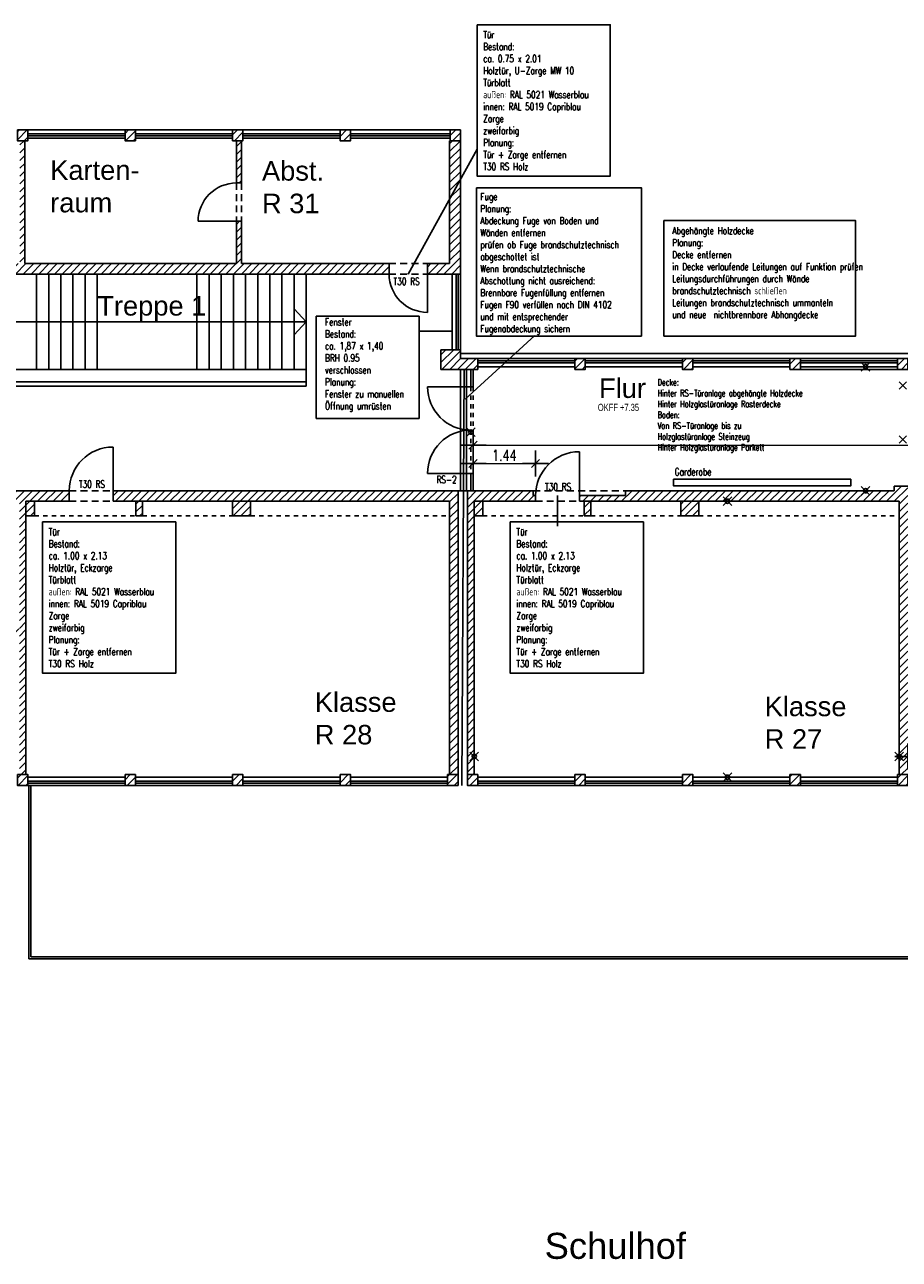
# Model space of a CAD drawing. Extents: x 30 to 188, y -145 to 605.
# Tile 16 of 23: x 142 to 162, y -15 to 14. Entities that reach past the tile are written whole.
import ezdxf

# ---------------------------------------------------------------- set-up
doc = ezdxf.new("R2010")
doc.units = 0
doc.header["$LTSCALE"] = 0.0125
doc.header["$PDMODE"] = 35
doc.header["$PDSIZE"] = 0.1
doc.linetypes.add('VERDECKT', pattern=[9.525, 6.35, -3.175])
doc.layers.add('A_Bemassungspunkte', color=1, linetype='Continuous', plot=False)
for name, color, linetype in [('Abbruch', 50, 'Continuous'), ('Ansicht', 1, 'Continuous'), ('Bemaszung', 7, 'Continuous'), ('Dehnungsfuge', 7, 'Continuous'), ('Fenster', 7, 'Continuous'), ('Fuge', 10, 'ZICKZACK'), ('Garderobe', 1, 'Continuous'), ('Grundriß', 2, 'Continuous'), ('Masznahmen', 7, 'Continuous'), ('Neubau', 10, 'Continuous'), ('Raumbezeichnung', 2, 'Continuous'), ('Schraffur', 8, 'Continuous'), ('Text', 7, 'Continuous'), ('Treppe', 6, 'Continuous'), ('Türen', 1, 'Continuous'), ('Unterzüge', 9, 'VERDECKT')]:
    doc.layers.add(name, color=color, linetype=linetype)
doc.styles.add('ROMAN', font='ARIAL.TTF')
doc.styles.add('romans-07', font='Romans.shx', dxfattribs={"width": 0.75})
doc.linetypes.add('ZICKZACK', pattern='A,0.00254,-5.08,[131,ltypeshp.shx,S=5.08,R=0,X=-5.08,Y=0],-10.16,[131,ltypeshp.shx,S=5.08,R=180,X=5.08,Y=0],-5.08', length=20.32254)
doc.dimstyles.new('AEC Bemassung 1-100', dxfattribs={"dimtxt": 0.25, "dimasz": 0.3, "dimexe": 0.125, "dimexo": 0, "dimgap": 0.06, "dimtad": 1, "dimdec": 3, "dimrnd": 0.005, "dimzin": 12, "dimdsep": 46, "dimtxsty": 'romans-07', "dimblk": 'BPTICK', "dimcen": 0.125, "dimdle": 0.0625, "dimse1": 1, "dimse2": 1, "dimclrd": 1, "dimclre": 6, "dimclrt": 7, "dimazin": 0, "dimtfac": 1, "dimtdec": 3, "dimtix": 1, "dimtmove": 2, "dimatfit": 2, "dimldrblk": 'BPTICK', "dimfxl": 0, "dimtolj": 1, "dimtzin": 0, "dimlwd": 18, "dimlwe": 18, "dimarcsym": 0})

# ---------------------------------------------------------------- blocks, each defined once
blk = doc.blocks.new('Akreuz')
at = {"layer": 'Abbruch', "color": 7}
for p, q in [((-0.12, 0), (0.12, 0)), ((0, 0.12), (0, -0.12))]:
    blk.add_line(p, q, dxfattribs=at)
blk = doc.blocks.new('garderobe')
at = {"layer": 'Garderobe'}
blk.add_lwpolyline([(0, 0.154), (4.087, 0.154), (4.087, 0), (0, 0)], close=True, dxfattribs=at)
at = {"layer": 'Garderobe', "style": 'romans-07', "width": 0.75}
blk.add_text('Garderobe', height=0.166, dxfattribs=at).set_placement((0.026, 0.241))
blk = doc.blocks.new('BPTICK')
at = {"color": 0, "linetype": 'ByBlock'}
for p, q in [((0, -1), (0, 1)), ((-1, 0), (1, 0))]:
    blk.add_line(p, q, dxfattribs=at)
at = {"color": 2, "linetype": 'ByBlock'}
blk.add_line((-0.312, -0.312), (0.312, 0.312), dxfattribs=at)
blk = doc.blocks.new('*D84')
at = {"layer": 'Bemaszung', "color": 1, "lineweight": 18}
blk.add_line((162.354, -3.273), (168.984, -3.273), dxfattribs=at)
at = {"layer": 'Defpoints', "color": 0}
for p in [(162.054, -1.945), (169.284, -1.945), (169.284, -3.273)]:
    blk.add_point(p, dxfattribs=at)
at = {"layer": 'Bemaszung', "color": 1, "lineweight": 18, "xscale": 0.3, "yscale": 0.3, "zscale": 0.3, "rotation": 180}
blk.add_blockref('BPTICK', (162.054, -3.273), dxfattribs=at)
at = {"layer": 'Bemaszung', "color": 1, "lineweight": 18, "xscale": 0.3, "yscale": 0.3, "zscale": 0.3}
blk.add_blockref('BPTICK', (169.284, -3.273), dxfattribs=at)
at = {"layer": 'Bemaszung', "color": 7, "insert": (165.669, -3.088), "char_height": 0.25, "attachment_point": 5, "style": 'romans-07'}
blk.add_mtext('\\A1;7.23', dxfattribs=at)
blk = doc.blocks.new('*D87')
at = {"layer": 'Bemaszung', "color": 1, "lineweight": 18}
blk.add_line((152.329, 3.907), (181.379, 3.907), dxfattribs=at)
at = {"layer": 'Defpoints', "color": 0}
for p in [(181.679, 3.907), (152.029, -0.477), (181.679, -0.477)]:
    blk.add_point(p, dxfattribs=at)
at = {"layer": 'Bemaszung', "color": 1, "lineweight": 18, "xscale": 0.3, "yscale": 0.3, "zscale": 0.3, "rotation": 180}
blk.add_blockref('BPTICK', (152.029, 3.907), dxfattribs=at)
at = {"layer": 'Bemaszung', "color": 1, "lineweight": 18, "xscale": 0.3, "yscale": 0.3, "zscale": 0.3}
blk.add_blockref('BPTICK', (181.679, 3.907), dxfattribs=at)
at = {"layer": 'Bemaszung', "color": 7, "insert": (166.854, 4.092), "char_height": 0.25, "attachment_point": 5, "style": 'romans-07'}
blk.add_mtext('\\A1;29.65', dxfattribs=at)
blk = doc.blocks.new('*D95')
at = {"layer": 'Bemaszung', "color": 1, "lineweight": 18}
blk.add_line((152.329, 3.484), (153.171, 3.484), dxfattribs=at)
at = {"layer": 'Defpoints', "color": 0}
for p in [(152.029, 3.607), (153.471, 3.484), (153.471, 2.743)]:
    blk.add_point(p, dxfattribs=at)
at = {"layer": 'Bemaszung', "color": 1, "lineweight": 18, "xscale": 0.3, "yscale": 0.3, "zscale": 0.3, "rotation": 180}
blk.add_blockref('BPTICK', (152.029, 3.484), dxfattribs=at)
at = {"layer": 'Bemaszung', "color": 1, "lineweight": 18, "xscale": 0.3, "yscale": 0.3, "zscale": 0.3}
blk.add_blockref('BPTICK', (153.471, 3.484), dxfattribs=at)
at = {"layer": 'Bemaszung', "color": 7, "insert": (152.75, 3.669), "char_height": 0.25, "attachment_point": 5, "style": 'romans-07'}
blk.add_mtext('\\A1;1.44', dxfattribs=at)

msp = doc.modelspace()

# ---------------------------------------------------------------- hatches: boundary and pattern name
at = {"layer": 'Schraffur'}
h = msp.add_hatch(dxfattribs=at)
h.set_pattern_fill('ANSI31', color=256, scale=0.04, angle=180, style=0)
h.paths.add_polyline_path([(136.8039, 11.1781), (136.5639, 11.1781), (136.5639, 10.9281), (136.8039, 10.9281)])
h.paths.add_polyline_path([(139.2839, 11.1781), (139.0439, 11.1781), (139.0439, 10.9281), (139.2839, 10.9281)])
h.paths.add_polyline_path([(141.7639, 11.1781), (141.5239, 11.1781), (141.5239, 10.9281), (141.7639, 10.9281)])
h.paths.add_polyline_path([(144.2439, 11.1781), (144.0039, 11.1781), (144.0039, 10.9281), (144.2439, 10.9281)])
h.paths.add_polyline_path([(146.7239, 11.1781), (146.4839, 11.1781), (146.4839, 10.9281), (146.7239, 10.9281)])
h.paths.add_polyline_path([(149.2039, 11.1781), (148.9639, 11.1781), (148.9639, 10.9281), (149.2039, 10.9281)])
h.paths.add_polyline_path([(151.7389, 11.1781), (151.4989, 11.1781), (151.4989, 10.9281), (151.7389, 10.9281)])
h = msp.add_hatch(dxfattribs=at)
h.set_pattern_fill('ANSI31', color=256, scale=0.04, angle=180, style=0)
h.paths.add_polyline_path([(150.0935, 8.0931), (146.6889, 8.0931), (146.6889, 9.0681), (146.5739, 9.0681), (146.5739, 8.0931), (141.6969, 8.0931), (141.6969, 10.9281), (141.5819, 10.9281), (141.5819, 8.0931), (138.6889, 8.0931), (138.6889, 7.8531), (150.0935, 7.8531)])
h = msp.add_hatch(dxfattribs=at)
h.set_pattern_fill('ANSI31', color=256, scale=0.04, angle=180, style=0)
h.paths.add_polyline_path([(146.6889, 10.9281), (146.5739, 10.9281), (146.5739, 9.9531), (146.6889, 9.9531)])
h = msp.add_hatch(dxfattribs=at)
h.set_pattern_fill('ANSI31', color=256, scale=0.04, angle=180, style=0)
h.paths.add_polyline_path([(151.7389, 10.9281), (151.4889, 10.9281), (151.4889, 8.0931), (150.9785, 8.0931), (150.9785, 7.8531), (151.7389, 7.8531)])
h = msp.add_hatch(dxfattribs=at)
h.set_pattern_fill('ANSI31', color=256, scale=0.04, angle=180, style=0)
h.paths.add_polyline_path([(152.1389, 5.9031), (151.7389, 5.9031), (151.7389, 6.1031), (151.2889, 6.1031), (151.2889, 5.6531), (152.1389, 5.6531)])
h.paths.add_polyline_path([(154.6189, 5.9031), (154.3789, 5.9031), (154.3789, 5.6531), (154.6189, 5.6531)])
h.paths.add_polyline_path([(157.0989, 5.9031), (156.8589, 5.9031), (156.8589, 5.6531), (157.0989, 5.6531)])
h.paths.add_polyline_path([(159.5789, 5.9031), (159.3389, 5.9031), (159.3389, 5.6531), (159.5789, 5.6531)])
h = msp.add_hatch(dxfattribs=at)
h.set_pattern_fill('ANSI31', color=256, scale=0.04, angle=180, style=0)
h.paths.add_polyline_path([(162.0589, 5.9031), (161.8189, 5.9031), (161.8189, 5.6531), (162.0589, 5.6531)])
h = msp.add_hatch(dxfattribs=at)
h.set_pattern_fill('ANSI31', color=256, scale=0.04, angle=180, style=0)
h.paths.add_polyline_path([(140.4339, -0.3344), (137.8939, -0.3344), (137.8939, -0.4844), (139.0889, -0.4844), (139.0889, -3.6919), (139.2389, -3.6919), (139.2389, -0.4844), (140.4339, -0.4844)])
h.paths.add_polyline_path([(141.7189, 2.6131), (142.7189, 2.6131), (142.7189, 2.8531), (140.5689, 2.8531), (140.5689, 2.6131), (141.5689, 2.6131), (141.5689, -0.3344), (141.3189, -0.3344), (141.3189, -0.4844), (141.5689, -0.4844), (141.5689, -3.6919), (141.7189, -3.6919)])
h.paths.add_polyline_path([(141.9189, 2.6131), (141.7189, 2.6131), (141.7189, 2.2731), (141.9189, 2.2731)], flags=16)
h.paths.add_polyline_path([(144.4039, 2.6131), (144.2539, 2.6131), (144.2539, 2.2731), (144.4039, 2.2731)])
h.paths.add_polyline_path([(146.8989, 2.6131), (146.4789, 2.6131), (146.4789, 2.2731), (146.8989, 2.2731)])
h = msp.add_hatch(dxfattribs=at)
h.set_pattern_fill('ANSI31', color=256, scale=0.04, angle=180, style=0)
h.paths.add_polyline_path([(151.6839, 2.8531), (143.7289, 2.8531), (143.7289, 2.6131), (151.4889, 2.6131), (151.4889, -3.6919), (151.6839, -3.6919)])
h = msp.add_hatch(dxfattribs=at)
h.set_pattern_fill('ANSI31', color=256, scale=0.04, angle=180, style=0)
h.paths.add_polyline_path([(153.4714, 2.7431), (153.4189, 2.7431), (153.4189, 2.8531), (151.8989, 2.8531), (151.8989, -3.6919), (152.0589, -3.6919), (152.0589, 2.6131), (153.4189, 2.6131), (153.4714, 2.6131)])
h = msp.add_hatch(dxfattribs=at)
h.set_pattern_fill('ANSI31', color=256, scale=0.04, angle=180, style=0)
h.paths.add_polyline_path([(162.0539, 2.9631), (161.7389, 2.9631), (161.7389, 2.8531), (155.5439, 2.8531), (155.5439, 2.7431), (154.4814, 2.7431), (154.4814, 2.6131), (161.8539, 2.6131), (161.8539, -3.6919), (162.0539, -3.6919)])
h = msp.add_hatch(dxfattribs=at)
h.set_pattern_fill('ANSI31', color=256, scale=0.04, angle=180, style=0)
h.paths.add_polyline_path([(154.7439, 2.6131), (154.5939, 2.6131), (154.5939, 2.2731), (154.7439, 2.2731)])
h.paths.add_polyline_path([(152.2589, 2.6131), (152.0589, 2.6131), (152.0589, 2.2731), (152.2589, 2.2731)])
h = msp.add_hatch(dxfattribs=at)
h.set_pattern_fill('ANSI31', color=256, scale=0.04, angle=180, style=0)
h.paths.add_polyline_path([(157.2389, 2.6131), (156.8189, 2.6131), (156.8189, 2.2731), (157.2389, 2.2731)])
h = msp.add_hatch(dxfattribs=at)
h.set_pattern_fill('ANSI31', color=256, scale=0.04, angle=180, style=0)
h.paths.add_polyline_path([(139.2839, -3.6919), (139.0439, -3.6919), (139.0439, -3.9419), (139.2839, -3.9419)])
h.paths.add_polyline_path([(141.7639, -3.6919), (141.5239, -3.6919), (141.5239, -3.9419), (141.7639, -3.9419)])
h = msp.add_hatch(dxfattribs=at)
h.set_pattern_fill('ANSI31', color=256, scale=0.04, angle=180, style=0)
h.paths.add_polyline_path([(144.2439, -3.6919), (144.0039, -3.6919), (144.0039, -3.9419), (144.2439, -3.9419)])
h.paths.add_polyline_path([(146.7239, -3.6919), (146.4839, -3.6919), (146.4839, -3.9419), (146.7239, -3.9419)])
h.paths.add_polyline_path([(149.2039, -3.6919), (148.9639, -3.6919), (148.9639, -3.9419), (149.2039, -3.9419)])
h = msp.add_hatch(dxfattribs=at)
h.set_pattern_fill('ANSI31', color=256, scale=0.04, angle=180, style=0)
h.paths.add_polyline_path([(151.6839, -3.6919), (151.4439, -3.6919), (151.4439, -3.9419), (151.6839, -3.9419)])
h.paths.add_polyline_path([(152.1389, -3.6919), (151.8989, -3.6919), (151.8989, -3.9419), (152.1389, -3.9419)])
h.paths.add_polyline_path([(154.6189, -3.6919), (154.3789, -3.6919), (154.3789, -3.9419), (154.6189, -3.9419)])
h.paths.add_polyline_path([(157.0989, -3.6919), (156.8589, -3.6919), (156.8589, -3.9419), (157.0989, -3.9419)])
h.paths.add_polyline_path([(159.5789, -3.6919), (159.3389, -3.6919), (159.3389, -3.9419), (159.5789, -3.9419)])
h = msp.add_hatch(dxfattribs=at)
h.set_pattern_fill('ANSI31', color=256, scale=0.04, angle=180, style=0)
h.paths.add_polyline_path([(162.0589, -3.6919), (161.8189, -3.6919), (161.8189, -3.9419), (162.0589, -3.9419)])
h.paths.add_polyline_path([(164.5389, -3.6919), (164.2989, -3.6919), (164.2989, -3.9419), (164.5389, -3.9419)])
h.paths.add_polyline_path([(167.0189, -3.6919), (166.7789, -3.6919), (166.7789, -3.9419), (167.0189, -3.9419)])
h.paths.add_polyline_path([(169.4989, -3.6919), (169.2589, -3.6919), (169.2589, -3.9419), (169.4989, -3.9419)])

# ---------------------------------------------------------------- linework, layer by layer
at = {"layer": 'A_Bemassungspunkte'}
for p in [(161.0819, 5.7131), (151.9789, 4.207), (161.0819, 2.8531), (157.8949, 2.6131), (152.0589, -3.2728), (161.8539, -3.2728), (157.8949, -3.7519)]:
    msp.add_point(p, dxfattribs=at)
at = {"layer": 'Ansicht'}
for p, q in [((141.7639, 11.1781), (144.0039, 11.1781)), ((144.2439, 11.1781), (146.4839, 11.1781)), ((146.7239, 11.1781), (148.9639, 11.1781)), ((149.2039, 11.1781), (151.4439, 11.1781)), ((149.666, 11.1781), (151.4989, 11.1781)), ((141.7639, 10.9881), (144.0039, 10.9881)), ((144.2439, 10.9881), (146.4839, 10.9881)), ((146.7239, 10.9881), (148.9639, 10.9881)), ((149.2039, 10.9881), (151.4989, 10.9881)), ((151.5489, 7.8531), (151.5489, 6.1031)), ((151.7389, 7.8531), (151.7389, 6.1031)), ((151.7389, 6.0231), (186.8689, 6.0231)), ((152.1389, 5.9031), (161.8189, 5.9031)), ((152.1389, 5.7131), (154.3789, 5.7131)), ((154.6189, 5.7131), (156.8589, 5.7131)), ((157.0989, 5.7131), (159.3389, 5.7131)), ((159.5789, 5.7131), (161.8189, 5.7131)), ((141.7639, -3.7519), (144.0039, -3.7519)), ((141.7639, -3.9419), (144.0039, -3.9419)), ((144.2439, -3.7519), (146.4839, -3.7519)), ((144.2439, -3.9419), (146.4839, -3.9419)), ((146.7239, -3.7519), (148.9639, -3.7519)), ((146.7239, -3.9419), (148.9639, -3.9419)), ((149.2039, -3.7519), (151.4439, -3.7519)), ((149.2039, -3.9419), (151.4439, -3.9419)), ((149.666, -3.7519), (151.4439, -3.7519)), ((152.1389, -3.7519), (154.3789, -3.7519)), ((152.1389, -3.9419), (154.3789, -3.9419)), ((154.6189, -3.7519), (156.8589, -3.7519)), ((154.6189, -3.9419), (156.8589, -3.9419)), ((157.0989, -3.7519), (159.3389, -3.7519)), ((157.0989, -3.9419), (159.3389, -3.9419)), ((159.5789, -3.7519), (161.8189, -3.7519)), ((159.5789, -3.9419), (161.8189, -3.9419))]:
    msp.add_line(p, q, dxfattribs=at)
at = {"layer": 'Dehnungsfuge', "color": 8}
for p, q in [((151.7389, 5.6531), (151.7389, 2.8531)), ((151.8789, 5.6531), (151.8789, 2.8531))]:
    msp.add_line(p, q, dxfattribs=at)
at = {"layer": 'Fenster'}
for p, q in [((144.0039, 11.0881), (141.7639, 11.0881)), ((141.7639, 11.0381), (144.0039, 11.0381)), ((146.4839, 11.0881), (144.2439, 11.0881)), ((144.2439, 11.0381), (146.4839, 11.0381)), ((148.9639, 11.0881), (146.7239, 11.0881)), ((146.7239, 11.0381), (148.9639, 11.0381)), ((151.4989, 11.0881), (149.2039, 11.0881)), ((149.2039, 11.0381), (151.4989, 11.0381)), ((151.6389, 6.1031), (151.6389, 7.8531)), ((151.6889, 7.8531), (151.6889, 6.1031)), ((152.1389, 5.8531), (154.3789, 5.8531)), ((154.3789, 5.8031), (152.1389, 5.8031)), ((154.6189, 5.8531), (156.8589, 5.8531)), ((156.8589, 5.8031), (154.6189, 5.8031)), ((157.0989, 5.8531), (159.3389, 5.8531)), ((159.3389, 5.8031), (157.0989, 5.8031)), ((159.5789, 5.8531), (161.8189, 5.8531)), ((161.8189, 5.8031), (159.5789, 5.8031)), ((161.8189, 5.6531), (159.5706, 5.6531)), ((144.0039, -3.8419), (141.7639, -3.8419)), ((141.7639, -3.8919), (144.0039, -3.8919)), ((146.4839, -3.8419), (144.2439, -3.8419)), ((144.2439, -3.8919), (146.4839, -3.8919)), ((148.9639, -3.8419), (146.7239, -3.8419)), ((146.7239, -3.8919), (148.9639, -3.8919)), ((151.4439, -3.8419), (149.2039, -3.8419)), ((149.2039, -3.8919), (151.4439, -3.8919)), ((154.3789, -3.8419), (152.1389, -3.8419)), ((152.1389, -3.8919), (154.3789, -3.8919)), ((156.8589, -3.8419), (154.6189, -3.8419)), ((154.6189, -3.8919), (156.8589, -3.8919)), ((159.3389, -3.8419), (157.0989, -3.8419)), ((157.0989, -3.8919), (159.3389, -3.8919)), ((161.8189, -3.8419), (159.5789, -3.8419)), ((159.5789, -3.8919), (161.8189, -3.8919))]:
    msp.add_line(p, q, dxfattribs=at)
at = {"layer": 'Fuge'}
msp.add_line((151.8243, 5.6531), (151.7693, -3.9419), dxfattribs=at)
at = {"layer": 'Grundriß'}
for p, q in [((151.7389, 11.1781), (151.7389, 7.8531)), ((141.6969, 8.0931), (141.6969, 10.9281)), ((146.5739, 9.9531), (146.5739, 10.9281)), ((146.6889, 9.9531), (146.6889, 10.9281)), ((151.4889, 8.0931), (151.4889, 10.9281)), ((146.6889, 9.9531), (146.5739, 9.9531)), ((146.6889, 9.0681), (146.5739, 9.0681)), ((146.5739, 8.0931), (146.5739, 9.0681)), ((146.6889, 8.0931), (146.6889, 9.0681)), ((141.6969, 8.0931), (146.5739, 8.0931)), ((146.6889, 8.0931), (150.0935, 8.0931)), ((150.0935, 8.0931), (150.0935, 7.8531)), ((150.9785, 8.0931), (151.4889, 8.0931)), ((150.9785, 8.0931), (150.9785, 7.8531)), ((138.6889, 7.8531), (150.0935, 7.8531)), ((150.9785, 7.8531), (151.7389, 7.8531)), ((151.7389, 6.1031), (151.2889, 6.1031)), ((151.2889, 5.6531), (151.2889, 6.1031)), ((151.7389, 6.1031), (151.7389, 5.9031)), ((152.1389, 5.9031), (151.7389, 5.9031)), ((152.1389, 5.6531), (152.1389, 5.9031)), ((152.1389, 5.6531), (151.2889, 5.6531)), ((140.5689, 2.8531), (142.7189, 2.8531)), ((142.7189, 2.6131), (142.7189, 2.8531)), ((143.7289, 2.8531), (153.4189, 2.8531)), ((143.7289, 2.6131), (143.7289, 2.8531)), ((151.6839, 2.8531), (151.6839, -3.6919)), ((151.8989, 2.8531), (151.8989, -3.6919)), ((153.4189, 2.8531), (153.4189, 2.7431)), ((155.5439, 2.8531), (161.7389, 2.8531)), ((155.5439, 2.8531), (155.5439, 2.7431)), ((161.7389, 2.9631), (161.7389, 2.8531)), ((161.7389, 2.9631), (162.0539, 2.9631)), ((141.7189, -3.6919), (141.7189, 2.6131)), ((141.7189, 2.6131), (142.7189, 2.6131)), ((141.9189, 2.2731), (141.9189, 2.6131)), ((143.7289, 2.6131), (151.4889, 2.6131)), ((144.2539, 2.6131), (144.2539, 2.2731)), ((144.4039, 2.2731), (144.4039, 2.6131)), ((146.4789, 2.6131), (146.4789, 2.2731)), ((146.8989, 2.2731), (146.8989, 2.6131)), ((151.4889, 2.6131), (151.4889, -3.6919)), ((152.0589, 2.6131), (152.0589, -3.6919)), ((152.0589, 2.6131), (153.4189, 2.6131)), ((152.2589, 2.2731), (152.2589, 2.6131)), ((153.4189, 2.7431), (153.4714, 2.7431)), ((153.4714, 2.6131), (153.4189, 2.6131)), ((153.4714, 2.7431), (153.4714, 2.6131)), ((154.4814, 2.7431), (155.5439, 2.7431)), ((154.4814, 2.7431), (154.4814, 2.6131)), ((154.4814, 2.6131), (161.8539, 2.6131)), ((154.5939, 2.6131), (154.5939, 2.2731)), ((154.7439, 2.2731), (154.7439, 2.6131)), ((156.8189, 2.6131), (156.8189, 2.2731)), ((157.2389, 2.2731), (157.2389, 2.6131)), ((161.8539, 2.6131), (161.8539, -3.6919)), ((141.7189, 2.2731), (141.9189, 2.2731)), ((144.2539, 2.2731), (144.4039, 2.2731)), ((146.4789, 2.2731), (146.8989, 2.2731)), ((152.0589, 2.2731), (152.2589, 2.2731)), ((154.5939, 2.2731), (154.7439, 2.2731)), ((156.8189, 2.2731), (157.2389, 2.2731))]:
    msp.add_line(p, q, dxfattribs=at)
at = {"layer": 'Grundriß', "color": 7}
for p, q in [((141.7833, -3.9419), (141.7833, -7.9419)), ((141.8333, -3.9419), (141.8333, -7.8919)), ((171.9789, -7.9419), (141.7833, -7.9419)), ((171.9289, -7.8919), (141.8333, -7.8919))]:
    msp.add_line(p, q, dxfattribs=at)
at = {"layer": 'Grundriß'}
for points in [[(141.5239, 11.1781), (141.5239, 10.9281), (141.7639, 10.9281), (141.7639, 11.1781)], [(144.0039, 11.1781), (144.0039, 10.9281), (144.2439, 10.9281), (144.2439, 11.1781)], [(146.4839, 11.1781), (146.4839, 10.9281), (146.7239, 10.9281), (146.7239, 11.1781)], [(148.9639, 11.1781), (148.9639, 10.9281), (149.2039, 10.9281), (149.2039, 11.1781)], [(151.4989, 11.1781), (151.4989, 10.9281), (151.7389, 10.9281), (151.7389, 11.1781)], [(154.3789, 5.9031), (154.3789, 5.6531), (154.6189, 5.6531), (154.6189, 5.9031)], [(156.8589, 5.9031), (156.8589, 5.6531), (157.0989, 5.6531), (157.0989, 5.9031)], [(159.3389, 5.9031), (159.3389, 5.6531), (159.5789, 5.6531), (159.5789, 5.9031)], [(161.8189, 5.9031), (161.8189, 5.6531), (162.0589, 5.6531), (162.0589, 5.9031)], [(141.5239, -3.6919), (141.5239, -3.9419), (141.7639, -3.9419), (141.7639, -3.6919)], [(144.0039, -3.6919), (144.0039, -3.9419), (144.2439, -3.9419), (144.2439, -3.6919)], [(146.4839, -3.6919), (146.4839, -3.9419), (146.7239, -3.9419), (146.7239, -3.6919)], [(148.9639, -3.6919), (148.9639, -3.9419), (149.2039, -3.9419), (149.2039, -3.6919)], [(151.4439, -3.6919), (151.4439, -3.9419), (151.6839, -3.9419), (151.6839, -3.6919)], [(151.8989, -3.6919), (151.8989, -3.9419), (152.1389, -3.9419), (152.1389, -3.6919)], [(154.3789, -3.6919), (154.3789, -3.9419), (154.6189, -3.9419), (154.6189, -3.6919)], [(156.8589, -3.6919), (156.8589, -3.9419), (157.0989, -3.9419), (157.0989, -3.6919)], [(159.3389, -3.6919), (159.3389, -3.9419), (159.5789, -3.9419), (159.5789, -3.6919)], [(161.8189, -3.6919), (161.8189, -3.9419), (162.0589, -3.9419), (162.0589, -3.6919)]]:
    msp.add_lwpolyline(points, close=True, dxfattribs=at)
at = {"layer": 'Masznahmen'}
for p, q in [((152.123, 10.7319), (150.536, 7.8531)), ((150.7866, 6.5354), (151.5489, 6.5354)), ((153.4541, 6.4369), (151.8461, 4.9646)), ((153.9764, 2.7431), (153.9764, 2.0383))]:
    msp.add_line(p, q, dxfattribs=at)
for points in [[(152.123, 13.6032), (155.1952, 13.6032), (155.1952, 10.1122), (152.123, 10.1122)], [(152.1062, 9.8435), (155.9111, 9.8435), (155.9111, 6.4225), (152.1062, 6.4225)], [(156.4327, 9.085), (160.8517, 9.085), (160.8517, 6.4225), (156.4327, 6.4225)], [(142.1021, 2.1371), (145.1742, 2.1371), (145.1742, -1.354), (142.1021, -1.354)], [(152.8883, 2.1371), (155.9605, 2.1371), (155.9605, -1.354), (152.8883, -1.354)]]:
    msp.add_lwpolyline(points, close=True, dxfattribs=at)
at = {"layer": 'Masznahmen', "linetype": 'Continuous', "ltscale": 2.4384}
msp.add_lwpolyline([(148.4155, 6.8779), (150.7866, 6.8779), (150.7866, 4.5219), (148.4155, 4.5219)], close=True, dxfattribs=at)
at = {"layer": 'Neubau'}
for p, q in [((150.9785, 7.8531), (150.9785, 6.9681)), ((143.7289, 2.8531), (143.7289, 3.8631)), ((154.4814, 2.7431), (154.4814, 3.7531))]:
    msp.add_line(p, q, dxfattribs=at)
for centre, radius, start, end in [((150.9785, 7.8531), 0.885, 180, 270), ((143.7289, 2.8531), 1.01, 90, 180), ((154.4814, 2.7431), 1.01, 90, 180)]:
    msp.add_arc(centre, radius, start, end, dxfattribs=at)
at = {"layer": 'Treppe'}
for p, q in [((141.9639, 7.8531), (141.9639, 5.6531)), ((142.2439, 7.8531), (142.2439, 5.6531)), ((142.5239, 7.8531), (142.5239, 5.6531)), ((142.8039, 7.8531), (142.8039, 5.6531)), ((143.0839, 7.8531), (143.0839, 5.6531)), ((143.3639, 7.8531), (143.3639, 5.6531)), ((145.6639, 7.8531), (145.6639, 5.6531)), ((145.9439, 7.8531), (145.9439, 5.6531)), ((146.2239, 7.8531), (146.2239, 5.6531)), ((146.5039, 7.8531), (146.5039, 5.6531)), ((146.7839, 7.8531), (146.7839, 5.6531)), ((147.0639, 7.8531), (147.0639, 5.6531)), ((147.3439, 7.8531), (147.3439, 5.6531)), ((147.6239, 7.8531), (147.6239, 5.6531)), ((147.9039, 7.8531), (147.9039, 5.6531)), ((148.1839, 7.8531), (148.1839, 5.6531)), ((148.1839, 7.8531), (148.1839, 5.2625)), ((147.9039, 7.0531), (148.1839, 6.7531)), ((140.5639, 6.7531), (148.1839, 6.7531)), ((148.1839, 6.7531), (147.9039, 6.4531)), ((148.1839, 5.6531), (140.5639, 5.6531)), ((148.1839, 5.2625), (140.492, 5.2625)), ((148.1839, 5.3631), (140.5639, 5.3631))]:
    msp.add_line(p, q, dxfattribs=at)
at = {"layer": 'Türen'}
for p, q in [((146.5739, 9.0681), (145.6889, 9.0681)), ((151.9789, 5.6531), (151.9789, 5.2531)), ((152.0289, 5.6531), (152.0289, 5.2531)), ((152.0289, 5.2531), (150.9789, 5.2531)), ((152.0289, 3.2531), (150.9789, 3.2531)), ((151.9789, 3.2531), (151.9789, 2.8531)), ((152.0289, 3.2531), (152.0289, 2.8531))]:
    msp.add_line(p, q, dxfattribs=at)
at = {"layer": 'Türen', "linetype": 'VERDECKT'}
for p, q in [((151.9789, 5.2531), (151.9789, 3.2531)), ((152.0289, 5.2531), (152.0289, 3.2531))]:
    msp.add_line(p, q, dxfattribs=at)
at = {"layer": 'Türen'}
for centre, radius, start, end in [((146.5739, 9.0681), 0.885, 90, 180), ((151.9789, 5.2531), 1, 180, 270), ((151.9789, 3.2531), 1, 90, 180)]:
    msp.add_arc(centre, radius, start, end, dxfattribs=at)
at = {"layer": 'Unterzüge', "ltscale": 2}
for p, q in [((146.5739, 9.9531), (146.5739, 9.0681)), ((146.6889, 9.9531), (146.6889, 9.0681)), ((150.0935, 8.0931), (150.9785, 8.0931)), ((150.0935, 7.8531), (150.9785, 7.8531)), ((142.7189, 2.8531), (143.7289, 2.8531)), ((153.4189, 2.8531), (155.5638, 2.8531)), ((142.7189, 2.6131), (143.7289, 2.6131)), ((153.4714, 2.6131), (154.4814, 2.6131))]:
    msp.add_line(p, q, dxfattribs=at)
at = {"layer": 'Unterzüge'}
for p, q in [((141.9189, 2.2731), (144.2539, 2.2731)), ((144.4039, 2.2731), (146.4789, 2.2731)), ((146.8989, 2.2731), (151.4889, 2.2731)), ((152.2589, 2.2731), (154.5939, 2.2731)), ((154.7439, 2.2731), (156.8189, 2.2731)), ((157.2389, 2.2731), (161.8289, 2.2731))]:
    msp.add_line(p, q, dxfattribs=at)

# ---------------------------------------------------------------- block references
at = {"layer": 'Abbruch', "rotation": 45}
for p in [(161.9389, 5.281), (161.9389, 4.0369)]:
    msp.add_blockref('Akreuz', p, dxfattribs=at)
at = {"layer": 'Garderobe'}
msp.add_blockref('garderobe', (156.6537, 2.9661), dxfattribs=at)

# ---------------------------------------------------------------- texts
at = {"layer": 'Masznahmen', "linetype": 'Continuous', "ltscale": 2.4384, "char_height": 0.166, "attachment_point": 1, "style": 'romans-07'}
for s, insert, width in [('Tür\\PBestand:\\Pca. 0.75 x 2.01\\PHolztür, U-Zarge MW 10\\PTürblatt \\Paußen: RAL 5021 Wasserblau\\Pinnen: RAL 5019 Capriblau\\PZarge \\Pzweifarbig\\PPlanung: \\PTür + Zarge entfernen\\PT30 RS Holz', (152.2644, 13.4577), 2.9321), ('Fuge\\PPlanung:\\PAbdeckung Fuge von Boden und Wänden entfernen\\Pprüfen ob Fuge brandschutztechnisch abgeschottet ist\\PWenn brandschutztechnische Abschottung nicht ausreichend:\\PBrennbare Fugenfüllung entfernen\\PFugen F90 verfüllen nach DIN 4102 und mit entsprechender Fugenabdeckung sichern', (152.1978, 9.7192), 3.6899), ('Abgehängte Holzdecke\\PPlanung:\\PDecke entfernen\\Pin Decke verlaufende Leitungen auf Funktion prüfen \\PLeitungsdurchführungen durch Wände brandschutztechnisch schließen\\PLeitungen brandschutztechnisch ummanteln und neue  nichtbrennbare Abhangdecke ', (156.624, 8.9349), 4.2057), ('Fenster\\PBestand:\\Pca. 1,87 x 1,40\\PBRH 0.95\\Pverschlossen\\PPlanung:\\PFenster zu manuellen Öffnung umrüsten', (148.6155, 6.8314), 2.142551), ('Tür\\PBestand:\\Pca. 1.00 x 2.13\\PHolztür, Eckzarge\\PTürblatt \\Paußen: RAL 5021 Wasserblau\\Pinnen: RAL 5019 Capriblau\\PZarge \\Pzweifarbig\\PPlanung: \\PTür + Zarge entfernen\\PT30 RS Holz', (142.2434, 1.9916), 2.9321), ('Tür\\PBestand:\\Pca. 1.00 x 2.13\\PHolztür, Eckzarge\\PTürblatt \\Paußen: RAL 5021 Wasserblau\\Pinnen: RAL 5019 Capriblau\\PZarge \\Pzweifarbig\\PPlanung: \\PTür + Zarge entfernen\\PT30 RS Holz', (153.0297, 1.9916), 2.9321)]:
    msp.add_mtext(s, dxfattribs=dict(at, insert=insert, width=width))
at = {"layer": 'Neubau', "ltscale": 2.4384, "style": 'romans-07', "width": 0.75}
for p in [(150.1947, 7.5993), (142.9387, 2.923), (153.6907, 2.8629)]:
    msp.add_text('T30 RS', height=0.166, dxfattribs=at).set_placement(p)
at = {"layer": 'Raumbezeichnung', "color": 7, "linetype": 'Continuous', "ltscale": 4, "char_height": 0.45, "attachment_point": 1, "style": 'ROMAN'}
for s, insert in [('Karten-\\Praum', (142.2786, 10.4747)), ('Abst.\\PR 31', (147.1619, 10.456)), ('Treppe 1', (143.3639, 7.3441)), ('Flur     ', (154.9349, 5.4448)), ('Klasse\\PR 28', (148.3804, -1.7962)), ('Klasse\\PR 27', (158.7554, -1.8951))]:
    msp.add_mtext(s, dxfattribs=dict(at, insert=insert))
at = {"layer": 'Text', "color": 7, "linetype": 'Continuous', "ltscale": 2.4384, "style": 'romans-07', "width": 0.75}
msp.add_text('RS-2', height=0.166, dxfattribs=at).set_placement((151.1879, 3.029))
at = {"layer": 'Text', "color": 7, "linetype": 'Continuous', "ltscale": 4, "style": 'ROMAN'}
msp.add_text('Schulhof', height=0.6, dxfattribs=at).set_placement((153.681, -14.8613))
at = {"layer": 'Text', "linetype": 'Continuous', "ltscale": 2.4384, "attachment_point": 1, "style": 'romans-07'}
for s, insert, char_height, width in [('Decke: \\PHinter RS-Türanlage abgehängte Holzdecke\\PHinter Holzglastüranlage Rasterdecke\\PBoden: \\PVon RS-Türanlage bis zu Holzglastüranlage Steinzeug\\PHinter Holzglastüranlage Parkett', (156.2849, 5.431), 0.15, 3.368436), ('{\\fArial|b0|i0|c0|p34;OKFF +7.35}', (154.9067, 4.8594), 0.166, 2.6765)]:
    msp.add_mtext(s, dxfattribs=dict(at, insert=insert, char_height=char_height, width=width))

# ---------------------------------------------------------------- dimensions: what is measured, and where the dimension line sits
at = {"layer": 'Bemaszung'}
for base, p1, p2, picture, middle in [((181.6789, 3.907), (152.0289, -0.4768), (181.6789, -0.4768), '*D87', (166.8539, 4.092)), ((153.4713857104, 3.4841144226), (152.0288857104, 3.6070454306), (153.4713857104, 2.7431066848), '*D95', (152.7501357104, 3.6691144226)), ((169.2839, -3.2728), (162.0539, -1.9447), (169.2839, -1.9447), '*D84', (165.6689, -3.0878))]:
    dim = msp.add_linear_dim(base=base, p1=p1, p2=p2, dimstyle='AEC Bemassung 1-100', dxfattribs=at)
    dim.commit()
    dim.dimension.update_dxf_attribs({"geometry": picture, "text_midpoint": middle})

doc.saveas('drawing.dxf')
